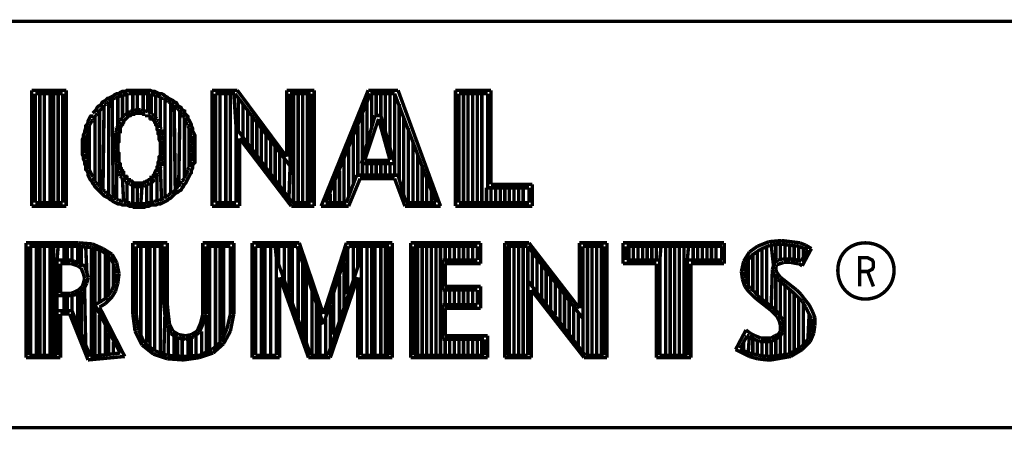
# Model space of a CAD drawing. Extents: x -11 to 11, y -8.5 to 8.5.
# Tile 7 of 10: x 6.589 to 8.018, y -6.133 to -5.538. Entities that reach past the tile are written whole.
import ezdxf

# ---------------------------------------------------------------- set-up
doc = ezdxf.new("R2010")
doc.units = 0
doc.header["$MEASUREMENT"] = 0
doc.layers.add('LAYER_1', color=7, linetype='Continuous')

msp = doc.modelspace()

# ---------------------------------------------------------------- linework, layer by layer
at = {"layer": 'LAYER_1', "const_width": 0.005}
for points in [[(2.6, -5.54083), (10.5, -5.54083)], [(10.5033, -5.54083), (5.37333, -5.54083)], [(5.375, -5.54083), (10.5, -5.54083)], [(6.60666, -5.64084), (6.65666, -5.64084)], [(6.60666, -5.80917), (6.60666, -5.64084)], [(6.61167, -5.64583), (6.65167, -5.64583)], [(6.61167, -5.80417), (6.61167, -5.64583)], [(6.61833, -5.80417), (6.61833, -5.64583)], [(6.625, -5.80417), (6.625, -5.64583)], [(6.63333, -5.80417), (6.63333, -5.64583)], [(6.63833, -5.80417), (6.63833, -5.64583)], [(6.64499, -5.80417), (6.64499, -5.64583)], [(6.65167, -5.64583), (6.65167, -5.80417)], [(6.65666, -5.64084), (6.65666, -5.80917)], [(6.695, -5.67416), (6.69667, -5.67251), (6.69832, -5.67084), (6.69999, -5.66917), (6.70166, -5.66583), (6.70333, -5.66416), (6.70667, -5.6625), (6.70833, -5.65916), (6.71, -5.6575), (6.71332, -5.65584), (6.71666, -5.6525), (6.71833, -5.6525), (6.72167, -5.65083), (6.72499, -5.64916), (6.72666, -5.6475), (6.72999, -5.64583), (6.73333, -5.64583), (6.735, -5.64417), (6.73834, -5.6425), (6.74333, -5.6425), (6.745, -5.64084), (6.74833, -5.64084), (6.75167, -5.64084), (6.75499, -5.64084), (6.75833, -5.64084), (6.76167, -5.64084), (6.765, -5.64084), (6.76832, -5.64084), (6.77166, -5.64084), (6.775, -5.64084), (6.77833, -5.64084), (6.78166, -5.6425), (6.78499, -5.6425), (6.78833, -5.64417), (6.79167, -5.64583), (6.795, -5.64583), (6.79833, -5.6475), (6.79999, -5.64916), (6.80333, -5.65083), (6.805, -5.6525), (6.80832, -5.65417), (6.81166, -5.65584), (6.81333, -5.6575), (6.81666, -5.65916), (6.81833, -5.6625), (6.82, -5.66416), (6.82332, -5.66583), (6.82499, -5.66917), (6.82833, -5.67084), (6.82833, -5.67416), (6.83, -5.67583), (6.83333, -5.67917), (6.83333, -5.6825), (6.835, -5.68417), (6.83667, -5.68749), (6.83832, -5.69083), (6.83832, -5.6925), (6.83999, -5.69584), (6.83999, -5.70083), (6.84166, -5.70249), (6.84333, -5.70583), (6.84333, -5.71084), (6.84333, -5.7125), (6.84333, -5.7175), (6.84333, -5.72083), (6.84333, -5.72417), (6.84333, -5.72749), (6.84333, -5.73083), (6.84333, -5.73416), (6.84333, -5.7375), (6.84333, -5.74084), (6.84333, -5.74583), (6.84166, -5.7475), (6.83999, -5.75083), (6.83999, -5.75417), (6.83832, -5.75749), (6.83832, -5.76083), (6.83667, -5.7625), (6.835, -5.76584), (6.83333, -5.76916), (6.83167, -5.7725), (6.83, -5.77583), (6.82833, -5.7775), (6.82666, -5.78084), (6.82499, -5.7825), (6.82332, -5.78583), (6.82, -5.7875), (6.81833, -5.78916), (6.815, -5.79083), (6.81333, -5.7925), (6.80999, -5.79584), (6.80832, -5.79751), (6.805, -5.79916), (6.80333, -5.80083), (6.79999, -5.8025), (6.79666, -5.80417), (6.79334, -5.80583), (6.79, -5.80583), (6.78666, -5.8075), (6.78332, -5.8075), (6.78, -5.8075), (6.77667, -5.80917), (6.77333, -5.80917), (6.76999, -5.81083), (6.76666, -5.81083), (6.76333, -5.81083), (6.76, -5.81083), (6.75499, -5.81083), (6.75334, -5.80917), (6.74833, -5.80917), (6.745, -5.8075), (6.74166, -5.8075), (6.73834, -5.8075), (6.735, -5.80583), (6.73166, -5.80583), (6.72833, -5.80417), (6.72499, -5.8025), (6.72333, -5.80083), (6.72, -5.79916), (6.71833, -5.79751), (6.71499, -5.79584), (6.71167, -5.79417), (6.71, -5.7925), (6.70833, -5.79083), (6.705, -5.7875), (6.70333, -5.78583), (6.69999, -5.7825), (6.69832, -5.78084), (6.69667, -5.7775), (6.695, -5.77583), (6.69333, -5.7725), (6.69166, -5.77083), (6.69, -5.7675), (6.68833, -5.76417), (6.68833, -5.76083), (6.68666, -5.75749), (6.68499, -5.75584), (6.68499, -5.75083), (6.68332, -5.7475), (6.68332, -5.74416), (6.68167, -5.74084), (6.68167, -5.7375), (6.68, -5.73416), (6.68, -5.73083), (6.68, -5.72749), (6.68, -5.7225), (6.68, -5.72083), (6.68, -5.71583), (6.68, -5.7125), (6.68167, -5.70917), (6.68167, -5.70583), (6.68332, -5.70249), (6.68332, -5.70083), (6.68499, -5.69584), (6.68499, -5.6925), (6.68666, -5.69083), (6.68833, -5.68749), (6.68833, -5.68584), (6.69, -5.6825), (6.69166, -5.67917), (6.69333, -5.6775), (6.69333, -5.67583)], [(6.735, -5.64916), (6.73834, -5.6475)], [(6.73834, -5.68083), (6.73834, -5.6475)], [(6.73834, -5.6475), (6.73999, -5.6475)], [(6.73999, -5.6475), (6.74333, -5.6475)], [(6.74333, -5.6475), (6.74666, -5.64583)], [(6.745, -5.67416), (6.745, -5.64583)], [(6.74666, -5.64583), (6.75, -5.64583), (6.75334, -5.64583)], [(6.75334, -5.64583), (6.75499, -5.64583)], [(6.75334, -5.67084), (6.75334, -5.64583)], [(6.75499, -5.64583), (6.75833, -5.64583)], [(6.75833, -5.64583), (6.76167, -5.64583)], [(6.76, -5.66917), (6.76, -5.64583)], [(6.76167, -5.64583), (6.765, -5.64583)], [(6.765, -5.64583), (6.76832, -5.64583)], [(6.76832, -5.64583), (6.77166, -5.64583)], [(6.76832, -5.67084), (6.76832, -5.64583)], [(6.77166, -5.64583), (6.775, -5.64583)], [(6.775, -5.64583), (6.77833, -5.64583)], [(6.775, -5.67251), (6.775, -5.64583)], [(6.77833, -5.64583), (6.78, -5.6475)], [(6.78, -5.6475), (6.78332, -5.6475)], [(6.78, -5.67583), (6.78, -5.6475)], [(6.78332, -5.6475), (6.78666, -5.6475)], [(6.78666, -5.6475), (6.79, -5.64916)], [(6.78666, -5.68083), (6.78666, -5.6475)], [(6.86833, -5.64084), (6.905, -5.64084)], [(6.86833, -5.80917), (6.86833, -5.64084)], [(6.87333, -5.64583), (6.90167, -5.64583)], [(6.87333, -5.80417), (6.87333, -5.64583)], [(6.87999, -5.80417), (6.87999, -5.64583)], [(6.88833, -5.80417), (6.88833, -5.64583)], [(6.89499, -5.80417), (6.89499, -5.64583)], [(6.9, -5.64583), (6.90333, -5.69584)], [(6.90167, -5.64583), (6.98166, -5.75083)], [(6.905, -5.64084), (6.97666, -5.7375)], [(6.97666, -5.64084), (7.01666, -5.64084)], [(6.97666, -5.7375), (6.97666, -5.64084)], [(6.98166, -5.64583), (7.01167, -5.64583)], [(6.98166, -5.75083), (6.98166, -5.64583)], [(6.98667, -5.80583), (6.98667, -5.64583)], [(6.99333, -5.80417), (6.99333, -5.64583)], [(7, -5.80417), (7, -5.64583)], [(7.00666, -5.80417), (7.00666, -5.64583)], [(7.01167, -5.64583), (7.01167, -5.80417)], [(7.01666, -5.64084), (7.01666, -5.80917)], [(7.02667, -5.80917), (7.095, -5.64084)], [(7.03332, -5.80417), (7.09833, -5.64583)], [(7.095, -5.64084), (7.13833, -5.64084)], [(7.09833, -5.64583), (7.13333, -5.64583)], [(7.09999, -5.6975), (7.09999, -5.64583)], [(7.10666, -5.6775), (7.10666, -5.64583)], [(7.11334, -5.6775), (7.11334, -5.64583)], [(7.12, -5.70083), (7.12, -5.64583)], [(7.12667, -5.72584), (7.12667, -5.64583)], [(7.13333, -5.64583), (7.19333, -5.80417)], [(7.13333, -5.76417), (7.13333, -5.64583)], [(7.13833, -5.64084), (7.19999, -5.80917)], [(7.27333, -5.64084), (7.22167, -5.64084)], [(7.22167, -5.64084), (7.22167, -5.80917)], [(7.26832, -5.64583), (7.22666, -5.64583)], [(7.22666, -5.64583), (7.22666, -5.80417)], [(7.23333, -5.80417), (7.23333, -5.64583)], [(7.23999, -5.80417), (7.23999, -5.64583)], [(7.24666, -5.80417), (7.24666, -5.64583)], [(7.25334, -5.80417), (7.25334, -5.64583)], [(7.26, -5.80417), (7.26, -5.64583)], [(7.26832, -5.7825), (7.26832, -5.64583)], [(7.27333, -5.7775), (7.27333, -5.64084)], [(6.71167, -5.6625), (6.71499, -5.66083)], [(6.71499, -5.66083), (6.71666, -5.65916)], [(6.71666, -5.65916), (6.71833, -5.6575)], [(6.71833, -5.6575), (6.72167, -5.65584)], [(6.71833, -5.7925), (6.71833, -5.6575)], [(6.72167, -5.65584), (6.72333, -5.65417)], [(6.72333, -5.65417), (6.72666, -5.6525)], [(6.72499, -5.79751), (6.72333, -5.65417)], [(6.72666, -5.6525), (6.72833, -5.6525)], [(6.72833, -5.6525), (6.73166, -5.65083)], [(6.73166, -5.65083), (6.735, -5.64916)], [(6.73166, -5.6925), (6.73166, -5.65083)], [(6.79, -5.64916), (6.79334, -5.65083)], [(6.79334, -5.65083), (6.795, -5.6525)], [(6.79334, -5.69417), (6.79334, -5.65083)], [(6.795, -5.6525), (6.79833, -5.6525)], [(6.79833, -5.6525), (6.79999, -5.65417)], [(6.79999, -5.65417), (6.80333, -5.65584)], [(6.79999, -5.79584), (6.79999, -5.65417)], [(6.80333, -5.65584), (6.805, -5.6575)], [(6.805, -5.6575), (6.80832, -5.65916)], [(6.80832, -5.65916), (6.80999, -5.66083)], [(6.80832, -5.79083), (6.80832, -5.65916)], [(6.80999, -5.66083), (6.81333, -5.6625)], [(6.90666, -5.70083), (6.90666, -5.65083)], [(6.91333, -5.71084), (6.91333, -5.66083)], [(7.09333, -5.71916), (7.09333, -5.65916)], [(7.14, -5.77083), (7.14, -5.66083)], [(6.69999, -5.6775), (6.70166, -5.67416)], [(6.70166, -5.67416), (6.70333, -5.67251)], [(6.70333, -5.67251), (6.705, -5.67084)], [(6.705, -5.67084), (6.70833, -5.6675)], [(6.705, -5.78084), (6.705, -5.67084)], [(6.70833, -5.6675), (6.71, -5.66583)], [(6.71, -5.78583), (6.71167, -5.6625)], [(6.71, -5.66583), (6.71167, -5.6625)], [(6.77333, -5.67583), (6.77333, -5.6775), (6.775, -5.6775), (6.77667, -5.6775), (6.77833, -5.67917), (6.77833, -5.68083), (6.78, -5.68083), (6.78, -5.6825), (6.78166, -5.6825), (6.78332, -5.6825), (6.78332, -5.68417), (6.78499, -5.68584), (6.78499, -5.68749), (6.78666, -5.68916), (6.78666, -5.69083), (6.78833, -5.6925), (6.78833, -5.69584), (6.78833, -5.6975), (6.79, -5.69917), (6.79, -5.70083), (6.79, -5.70249), (6.79, -5.70416), (6.79167, -5.70583), (6.79167, -5.7075), (6.79167, -5.71084), (6.79167, -5.7125), (6.79334, -5.71583), (6.79334, -5.7175), (6.79334, -5.71916), (6.79334, -5.72083), (6.79334, -5.72417), (6.79334, -5.72584), (6.79334, -5.72749), (6.79334, -5.73083), (6.79334, -5.7325), (6.79334, -5.73583), (6.79167, -5.7375), (6.79167, -5.73917), (6.79167, -5.74084), (6.79167, -5.74249), (6.79, -5.74583), (6.79, -5.7475), (6.79, -5.75083), (6.78833, -5.7525), (6.78833, -5.75417), (6.78833, -5.75584), (6.78833, -5.75749), (6.78666, -5.75749), (6.78499, -5.76083), (6.78499, -5.7625), (6.78332, -5.76417), (6.78332, -5.76584), (6.78166, -5.7675), (6.78, -5.7675), (6.78, -5.76916), (6.77833, -5.77083), (6.77667, -5.77083), (6.775, -5.7725), (6.77333, -5.7725), (6.77166, -5.77416), (6.76999, -5.77416), (6.76832, -5.77583), (6.76666, -5.77583), (6.765, -5.77583), (6.76333, -5.77583), (6.76, -5.77583), (6.75833, -5.77583), (6.75666, -5.77583), (6.75499, -5.77583), (6.75334, -5.77416), (6.75167, -5.7725), (6.75, -5.7725), (6.74833, -5.7725), (6.74833, -5.77083), (6.74666, -5.77083), (6.745, -5.76916), (6.745, -5.7675), (6.74333, -5.7675), (6.74333, -5.76584), (6.74166, -5.76584), (6.73999, -5.76417), (6.73999, -5.7625), (6.73999, -5.76083), (6.73834, -5.76083), (6.73834, -5.75749), (6.73667, -5.75584), (6.73667, -5.75417), (6.735, -5.7525), (6.735, -5.75083), (6.735, -5.74917), (6.735, -5.7475), (6.73333, -5.74583), (6.73333, -5.74249), (6.73333, -5.74084), (6.73333, -5.73917), (6.73333, -5.7375), (6.73333, -5.73583), (6.73333, -5.7325), (6.73166, -5.73083), (6.73166, -5.72749), (6.73166, -5.72584), (6.73166, -5.72417), (6.73166, -5.72083), (6.73166, -5.71916), (6.73166, -5.7175), (6.73333, -5.71583), (6.73333, -5.7125), (6.73333, -5.71084), (6.73333, -5.70917), (6.73333, -5.7075), (6.73333, -5.70583), (6.73333, -5.70249), (6.73333, -5.70083), (6.735, -5.70083), (6.735, -5.6975), (6.735, -5.69584), (6.73667, -5.6925), (6.73834, -5.69083), (6.73834, -5.68916), (6.73999, -5.68749), (6.73999, -5.68584), (6.74166, -5.68417), (6.74333, -5.6825), (6.745, -5.68083), (6.74666, -5.67917), (6.74833, -5.6775), (6.75, -5.6775), (6.75167, -5.67583), (6.75334, -5.67583), (6.75499, -5.67583), (6.75666, -5.67416), (6.75833, -5.67416), (6.76, -5.67416), (6.76333, -5.67416), (6.765, -5.67416), (6.76666, -5.67416), (6.76832, -5.67583), (6.76999, -5.67583), (6.77166, -5.67583)], [(6.74166, -5.6775), (6.74333, -5.67583)], [(6.74333, -5.67583), (6.745, -5.67416)], [(6.745, -5.67416), (6.74666, -5.67251)], [(6.74666, -5.67251), (6.74833, -5.67251)], [(6.74833, -5.67251), (6.75, -5.67251)], [(6.75, -5.67084), (6.75334, -5.67084)], [(6.75, -5.67251), (6.75, -5.67084)], [(6.75334, -5.67084), (6.75499, -5.67084)], [(6.75499, -5.67084), (6.75833, -5.66917)], [(6.75833, -5.66917), (6.76, -5.66917)], [(6.76, -5.66917), (6.76333, -5.66917)], [(6.76333, -5.66917), (6.765, -5.66917)], [(6.765, -5.66917), (6.76832, -5.67084)], [(6.76832, -5.67084), (6.76999, -5.67084)], [(6.76999, -5.67084), (6.77333, -5.67084)], [(6.77333, -5.67084), (6.775, -5.67251)], [(6.775, -5.67251), (6.77667, -5.67251)], [(6.77667, -5.67251), (6.77833, -5.67251)], [(6.77833, -5.67251), (6.78, -5.67416)], [(6.78, -5.67416), (6.78, -5.67583)], [(6.78, -5.67583), (6.78166, -5.67583)], [(6.78166, -5.67583), (6.78332, -5.6775)], [(6.81333, -5.6625), (6.815, -5.66583)], [(6.815, -5.78583), (6.81333, -5.6625)], [(6.815, -5.66583), (6.81833, -5.6675)], [(6.81833, -5.6675), (6.82, -5.66917)], [(6.82, -5.66917), (6.82167, -5.67251)], [(6.82, -5.77917), (6.82167, -5.67251)], [(6.82167, -5.67251), (6.82332, -5.67416)], [(6.82332, -5.67416), (6.82499, -5.67583)], [(6.82499, -5.67583), (6.82666, -5.67917)], [(6.92, -5.7175), (6.92, -5.66917)], [(7.08667, -5.76417), (7.08667, -5.67583)], [(6.69, -5.6925), (6.69166, -5.68916)], [(6.69166, -5.68916), (6.69333, -5.68749)], [(6.69333, -5.68749), (6.695, -5.68417)], [(6.695, -5.6825), (6.69832, -5.67917)], [(6.695, -5.68417), (6.695, -5.6825)], [(6.69832, -5.67917), (6.69999, -5.6775)], [(6.69832, -5.77083), (6.69832, -5.67917)], [(6.73333, -5.68749), (6.735, -5.68584)], [(6.73333, -5.69083), (6.73333, -5.68749)], [(6.735, -5.68417), (6.73667, -5.6825)], [(6.735, -5.68584), (6.735, -5.68417)], [(6.73667, -5.6825), (6.73834, -5.68083)], [(6.73834, -5.68083), (6.73999, -5.6775)], [(6.73999, -5.6775), (6.74166, -5.6775)], [(6.78332, -5.6775), (6.78499, -5.6775)], [(6.78499, -5.6775), (6.78499, -5.67917)], [(6.78499, -5.67917), (6.78666, -5.68083)], [(6.78666, -5.68083), (6.78833, -5.6825)], [(6.78833, -5.6825), (6.78833, -5.68417)], [(6.78833, -5.68417), (6.79, -5.68584)], [(6.79, -5.68584), (6.79, -5.68749)], [(6.79, -5.68749), (6.79167, -5.68916)], [(6.79167, -5.68916), (6.79167, -5.69083)], [(6.82666, -5.67917), (6.82833, -5.68083)], [(6.82833, -5.68083), (6.83, -5.68417)], [(6.82833, -5.76916), (6.82833, -5.68083)], [(6.83, -5.68417), (6.83, -5.68749)], [(6.83, -5.68749), (6.83333, -5.68916)], [(6.83333, -5.68916), (6.83333, -5.6925)], [(6.92666, -5.72749), (6.92666, -5.6775)], [(6.93332, -5.73583), (6.93332, -5.68749)], [(7.085, -5.7475), (7.10499, -5.6775)], [(7.08999, -5.74249), (7.11, -5.6825)], [(7.10499, -5.6775), (7.11334, -5.6775)], [(7.11, -5.6825), (7.12667, -5.74249)], [(7.11334, -5.6775), (7.13333, -5.7475)], [(7.14666, -5.79083), (7.14666, -5.67917)], [(6.68666, -5.7075), (6.68833, -5.70416)], [(6.68833, -5.6975), (6.69, -5.69584)], [(6.68833, -5.70083), (6.68833, -5.6975)], [(6.68833, -5.70416), (6.68833, -5.70083)], [(6.69, -5.75584), (6.69, -5.6925)], [(6.69, -5.69584), (6.69, -5.6925)], [(6.72833, -5.70249), (6.72999, -5.70083)], [(6.72833, -5.70416), (6.72833, -5.70249)], [(6.72833, -5.70583), (6.72833, -5.70416)], [(6.72999, -5.69584), (6.73166, -5.6925)], [(6.72999, -5.6975), (6.72999, -5.69584)], [(6.72999, -5.69917), (6.72999, -5.6975)], [(6.72999, -5.70083), (6.72999, -5.69917)], [(6.73166, -5.6925), (6.73333, -5.69083)], [(6.79167, -5.69083), (6.79334, -5.6925)], [(6.79334, -5.6925), (6.79334, -5.69417)], [(6.79334, -5.69417), (6.79334, -5.69584)], [(6.79334, -5.69584), (6.795, -5.6975)], [(6.795, -5.6975), (6.795, -5.69917)], [(6.795, -5.69917), (6.795, -5.70083)], [(6.795, -5.70083), (6.795, -5.70249)], [(6.795, -5.70249), (6.795, -5.70583)], [(6.83333, -5.6925), (6.835, -5.69584)], [(6.835, -5.69584), (6.835, -5.6975)], [(6.835, -5.7525), (6.835, -5.69584)], [(6.835, -5.6975), (6.83667, -5.70083)], [(6.83667, -5.70083), (6.83667, -5.70416)], [(6.83667, -5.70416), (6.83832, -5.7075)], [(6.985, -5.80417), (6.90333, -5.69584)], [(6.90333, -5.69584), (6.90333, -5.80417)], [(6.94, -5.74416), (6.94, -5.69584)], [(6.94667, -5.7525), (6.94667, -5.70416)], [(7.08, -5.76417), (7.08, -5.6925)], [(7.15333, -5.80417), (7.15333, -5.69584)], [(6.68499, -5.71084), (6.68666, -5.7075)], [(6.68499, -5.7125), (6.68499, -5.71084)], [(6.68499, -5.7175), (6.68499, -5.7125)], [(6.68499, -5.72083), (6.68499, -5.7175)], [(6.72833, -5.7075), (6.72833, -5.70583)], [(6.72833, -5.71084), (6.72833, -5.7075)], [(6.72833, -5.7125), (6.72833, -5.71084)], [(6.72833, -5.71583), (6.72833, -5.7125)], [(6.72833, -5.7175), (6.72833, -5.71583)], [(6.72833, -5.71916), (6.72833, -5.7175)], [(6.795, -5.70583), (6.79666, -5.7075)], [(6.79666, -5.7075), (6.79666, -5.71084)], [(6.79666, -5.71084), (6.79666, -5.7125)], [(6.79666, -5.7125), (6.79666, -5.71417)], [(6.79666, -5.71417), (6.79833, -5.7175)], [(6.79833, -5.7175), (6.79833, -5.71916)], [(6.83832, -5.7075), (6.83832, -5.71084)], [(6.83832, -5.71084), (6.83832, -5.71417)], [(6.83832, -5.71417), (6.83832, -5.7175)], [(6.83832, -5.7175), (6.83999, -5.72083)], [(6.98333, -5.80917), (6.90832, -5.71084)], [(6.90832, -5.71084), (6.90832, -5.80917)], [(6.95333, -5.7625), (6.95333, -5.7125)], [(7.07332, -5.77917), (7.07332, -5.7075)], [(7.15999, -5.80417), (7.15999, -5.71417)], [(6.68499, -5.7225), (6.68499, -5.72083)], [(6.68499, -5.72749), (6.68499, -5.7225)], [(6.68499, -5.73083), (6.68499, -5.72749)], [(6.68499, -5.7325), (6.68499, -5.73083)], [(6.68666, -5.7375), (6.68499, -5.7325)], [(6.72666, -5.72083), (6.72833, -5.71916)], [(6.72666, -5.72417), (6.72666, -5.72083)], [(6.72666, -5.72584), (6.72666, -5.72417)], [(6.72833, -5.72749), (6.72666, -5.72584)], [(6.72833, -5.73083), (6.72833, -5.72749)], [(6.72833, -5.7325), (6.72833, -5.73083)], [(6.72833, -5.73583), (6.72833, -5.7325)], [(6.79833, -5.7325), (6.79666, -5.73583)], [(6.79833, -5.71916), (6.79833, -5.72083)], [(6.79833, -5.72083), (6.79833, -5.72417)], [(6.79833, -5.72417), (6.79833, -5.72584)], [(6.79833, -5.72584), (6.79833, -5.72749)], [(6.79833, -5.72749), (6.79833, -5.73083)], [(6.79833, -5.73083), (6.79833, -5.7325)], [(6.83999, -5.72749), (6.83832, -5.73083)], [(6.83832, -5.73083), (6.83832, -5.73416)], [(6.83999, -5.72083), (6.83999, -5.72417)], [(6.83999, -5.72417), (6.83999, -5.72749)], [(6.96, -5.77083), (6.96, -5.7225)], [(6.96666, -5.77917), (6.96666, -5.73083)], [(7.06666, -5.79584), (7.06666, -5.72417)], [(7.16667, -5.80417), (7.16667, -5.7325)], [(6.68666, -5.74084), (6.68666, -5.7375)], [(6.68833, -5.74416), (6.68666, -5.74084)], [(6.68833, -5.7475), (6.68833, -5.74416)], [(6.68833, -5.75083), (6.68833, -5.7475)], [(6.72833, -5.7375), (6.72833, -5.73583)], [(6.72833, -5.74084), (6.72833, -5.7375)], [(6.72833, -5.74249), (6.72833, -5.74084)], [(6.72833, -5.74416), (6.72833, -5.74249)], [(6.72833, -5.74583), (6.72833, -5.74416)], [(6.72999, -5.7475), (6.72833, -5.74583)], [(6.72999, -5.75083), (6.72999, -5.7475)], [(6.79666, -5.74249), (6.795, -5.74416)], [(6.795, -5.74416), (6.795, -5.74583)], [(6.795, -5.74583), (6.795, -5.7475)], [(6.795, -5.7475), (6.795, -5.75083)], [(6.79666, -5.73583), (6.79666, -5.7375)], [(6.79666, -5.7375), (6.79666, -5.73917)], [(6.79666, -5.73917), (6.79666, -5.74249)], [(6.83667, -5.7475), (6.835, -5.75083)], [(6.83832, -5.74416), (6.83667, -5.7475)], [(6.83832, -5.73416), (6.83832, -5.7375)], [(6.83832, -5.7375), (6.83832, -5.74084)], [(6.83832, -5.74084), (6.83832, -5.74416)], [(6.97333, -5.7875), (6.97333, -5.73917)], [(7.05999, -5.80417), (7.05999, -5.74084)], [(7.13333, -5.7475), (7.085, -5.7475)], [(7.12667, -5.74249), (7.08999, -5.74249)], [(7.09333, -5.76417), (7.09333, -5.7475)], [(7.09999, -5.76417), (7.09999, -5.7475)], [(7.10666, -5.76417), (7.10666, -5.7475)], [(7.11334, -5.76417), (7.11334, -5.7475)], [(7.12, -5.76417), (7.12, -5.7475)], [(7.12667, -5.76417), (7.12667, -5.7475)], [(6.69, -5.7525), (6.68833, -5.75083)], [(6.69, -5.75584), (6.69, -5.7525)], [(6.69166, -5.75916), (6.69, -5.75584)], [(6.69333, -5.7625), (6.69166, -5.75916)], [(6.72999, -5.7525), (6.72999, -5.75083)], [(6.72999, -5.75417), (6.72999, -5.7525)], [(6.72999, -5.79916), (6.72999, -5.7525)], [(6.73166, -5.75584), (6.72999, -5.75417)], [(6.73333, -5.75749), (6.73166, -5.75584)], [(6.73333, -5.75916), (6.73333, -5.75749)], [(6.73333, -5.76083), (6.73333, -5.75916)], [(6.735, -5.7625), (6.73333, -5.76083)], [(6.79167, -5.75749), (6.79, -5.76083)], [(6.79, -5.76083), (6.79, -5.7625)], [(6.79334, -5.75749), (6.79167, -5.75749)], [(6.795, -5.75083), (6.79334, -5.7525)], [(6.795, -5.79916), (6.79334, -5.7525)], [(6.79334, -5.7525), (6.79334, -5.75584)], [(6.79334, -5.75584), (6.79334, -5.75749)], [(6.83167, -5.76083), (6.83, -5.76417)], [(6.83333, -5.75749), (6.83167, -5.76083)], [(6.835, -5.7525), (6.83333, -5.75584)], [(6.83333, -5.75584), (6.83333, -5.75749)], [(6.835, -5.75083), (6.835, -5.7525)], [(6.97999, -5.79751), (6.98166, -5.75083)], [(7.05333, -5.80417), (7.05333, -5.75749)], [(7.17333, -5.80417), (7.17333, -5.74917)], [(6.695, -5.76584), (6.69333, -5.7625)], [(6.695, -5.7675), (6.695, -5.76584)], [(6.69832, -5.77083), (6.695, -5.7675)], [(6.69832, -5.7725), (6.69832, -5.77083)], [(6.69999, -5.77583), (6.69832, -5.7725)], [(6.70333, -5.7775), (6.69999, -5.77583)], [(6.735, -5.76417), (6.735, -5.7625)], [(6.735, -5.76584), (6.735, -5.76417)], [(6.73667, -5.7675), (6.735, -5.76584)], [(6.73834, -5.7675), (6.73667, -5.7675)], [(6.73834, -5.76916), (6.73834, -5.7675)], [(6.73999, -5.77083), (6.73834, -5.76916)], [(6.73999, -5.8025), (6.73834, -5.76916)], [(6.74166, -5.7725), (6.73999, -5.77083)], [(6.74333, -5.7725), (6.74166, -5.7725)], [(6.74333, -5.77416), (6.74333, -5.7725)], [(6.745, -5.77583), (6.74333, -5.77416)], [(6.74666, -5.77583), (6.745, -5.77583)], [(6.745, -5.80417), (6.745, -5.77583)], [(6.74833, -5.7775), (6.74666, -5.77583)], [(6.77833, -5.77583), (6.775, -5.7775)], [(6.78, -5.77583), (6.77833, -5.77583)], [(6.78166, -5.77416), (6.78, -5.77583)], [(6.78, -5.80417), (6.78, -5.77583)], [(6.78332, -5.7725), (6.78166, -5.77416)], [(6.78499, -5.77083), (6.78332, -5.7725)], [(6.78666, -5.7675), (6.78499, -5.76916)], [(6.78499, -5.76916), (6.78499, -5.77083)], [(6.78833, -5.76584), (6.78666, -5.7675)], [(6.79, -5.7625), (6.78833, -5.76584)], [(6.78833, -5.80083), (6.78833, -5.76584)], [(6.82499, -5.77416), (6.82332, -5.7775)], [(6.82833, -5.76916), (6.82499, -5.7725)], [(6.82499, -5.7725), (6.82499, -5.77416)], [(6.83, -5.76417), (6.82833, -5.7675)], [(6.82833, -5.7675), (6.82833, -5.76916)], [(7.04666, -5.80417), (7.04666, -5.7725)], [(7.07833, -5.76417), (7.06333, -5.80417)], [(7.08333, -5.76916), (7.06666, -5.80917)], [(7.13833, -5.76417), (7.07833, -5.76417)], [(7.13333, -5.76916), (7.08333, -5.76916)], [(7.14833, -5.80917), (7.13333, -5.76916)], [(7.15, -5.80417), (7.13833, -5.76417)], [(7.18, -5.80417), (7.18, -5.7675)], [(6.705, -5.78084), (6.70333, -5.7775)], [(6.70667, -5.7825), (6.705, -5.78084)], [(6.70833, -5.78416), (6.70667, -5.7825)], [(6.71, -5.78583), (6.70833, -5.78416)], [(6.71332, -5.7875), (6.71, -5.78583)], [(6.71499, -5.79083), (6.71332, -5.7875)], [(6.75, -5.7775), (6.74833, -5.7775)], [(6.75334, -5.77917), (6.75, -5.7775)], [(6.75499, -5.78084), (6.75334, -5.77917)], [(6.75334, -5.80583), (6.75334, -5.77917)], [(6.75833, -5.78084), (6.75499, -5.78084)], [(6.76, -5.78084), (6.75833, -5.78084)], [(6.76333, -5.78084), (6.76, -5.78084)], [(6.76, -5.80583), (6.76, -5.78084)], [(6.765, -5.78084), (6.76333, -5.78084)], [(6.76666, -5.78084), (6.765, -5.78084)], [(6.765, -5.80583), (6.76666, -5.78084)], [(6.76832, -5.78084), (6.76666, -5.78084)], [(6.76999, -5.77917), (6.76832, -5.78084)], [(6.77166, -5.77917), (6.76999, -5.77917)], [(6.77333, -5.7775), (6.77166, -5.77917)], [(6.77333, -5.80583), (6.77333, -5.7775)], [(6.775, -5.7775), (6.77333, -5.7775)], [(6.81333, -5.7875), (6.80999, -5.79083)], [(6.815, -5.78583), (6.81333, -5.7875)], [(6.81666, -5.78416), (6.815, -5.78583)], [(6.81833, -5.78084), (6.81666, -5.78416)], [(6.82, -5.77917), (6.81833, -5.78084)], [(6.82332, -5.7775), (6.82, -5.77917)], [(7.18666, -5.80417), (7.18666, -5.78416)], [(7.26666, -5.80417), (7.26666, -5.7825)], [(7.32833, -5.7825), (7.26832, -5.7825)], [(7.33333, -5.7775), (7.27333, -5.7775)], [(7.27333, -5.80417), (7.27333, -5.7825)], [(7.28, -5.80417), (7.28, -5.7825)], [(7.28666, -5.80417), (7.28666, -5.7825)], [(7.29334, -5.80417), (7.29334, -5.7825)], [(7.29999, -5.80417), (7.29999, -5.7825)], [(7.30667, -5.80417), (7.30667, -5.7825)], [(7.31333, -5.80417), (7.31333, -5.7825)], [(7.32, -5.80417), (7.32, -5.7825)], [(7.32833, -5.80417), (7.32833, -5.7825)], [(7.33333, -5.80917), (7.33333, -5.7775)], [(6.65167, -5.80417), (6.61167, -5.80417)], [(6.71833, -5.7925), (6.71499, -5.79083)], [(6.72, -5.79417), (6.71833, -5.7925)], [(6.72333, -5.79584), (6.72, -5.79417)], [(6.72499, -5.79751), (6.72333, -5.79584)], [(6.72833, -5.79751), (6.72499, -5.79751)], [(6.72999, -5.79916), (6.72833, -5.79751)], [(6.73333, -5.80083), (6.72999, -5.79916)], [(6.73667, -5.80083), (6.73333, -5.80083)], [(6.73999, -5.8025), (6.73667, -5.80083)], [(6.74333, -5.8025), (6.73999, -5.8025)], [(6.745, -5.80417), (6.74333, -5.8025)], [(6.75, -5.80417), (6.745, -5.80417)], [(6.75334, -5.80583), (6.75, -5.80417)], [(6.775, -5.80417), (6.77333, -5.80583)], [(6.78, -5.80417), (6.775, -5.80417)], [(6.78332, -5.8025), (6.78, -5.80417)], [(6.78499, -5.8025), (6.78332, -5.8025)], [(6.78833, -5.80083), (6.78499, -5.8025)], [(6.79167, -5.80083), (6.78833, -5.80083)], [(6.795, -5.79916), (6.79167, -5.80083)], [(6.79833, -5.79751), (6.795, -5.79916)], [(6.79999, -5.79584), (6.79833, -5.79751)], [(6.80333, -5.79584), (6.79999, -5.79584)], [(6.805, -5.7925), (6.80333, -5.79584)], [(6.80832, -5.79083), (6.805, -5.7925)], [(6.80999, -5.79083), (6.80832, -5.79083)], [(6.90333, -5.80417), (6.87333, -5.80417)], [(7.01167, -5.80417), (6.985, -5.80417)], [(7.06333, -5.80417), (7.03332, -5.80417)], [(7.04, -5.80417), (7.04, -5.79083)], [(7.19333, -5.80417), (7.15, -5.80417)], [(7.22666, -5.80417), (7.32833, -5.80417)], [(6.65666, -5.80917), (6.60666, -5.80917)], [(6.75666, -5.80583), (6.75334, -5.80583)], [(6.76, -5.80583), (6.75666, -5.80583)], [(6.76333, -5.80583), (6.76, -5.80583)], [(6.76666, -5.80583), (6.76333, -5.80583)], [(6.76999, -5.80583), (6.76666, -5.80583)], [(6.77333, -5.80583), (6.76999, -5.80583)], [(6.90832, -5.80917), (6.86833, -5.80917)], [(7.01666, -5.80917), (6.98333, -5.80917)], [(7.06666, -5.80917), (7.02667, -5.80917)], [(7.19999, -5.80917), (7.14833, -5.80917)], [(7.22167, -5.80917), (7.33333, -5.80917)], [(7.65999, -5.86749), (7.67666, -5.86083)], [(7.67666, -5.86083), (7.695, -5.85916)], [(7.695, -5.85916), (7.70833, -5.86083)], [(7.70833, -5.86083), (7.72167, -5.8625)], [(6.59833, -5.8625), (6.67499, -5.8625)], [(6.59833, -6.02917), (6.59833, -5.8625)], [(6.60333, -5.86749), (6.67333, -5.86749)], [(6.60333, -6.02583), (6.60333, -5.86749)], [(6.60499, -6.02583), (6.60499, -5.86749)], [(6.61334, -6.02583), (6.61334, -5.86749)], [(6.61833, -6.02583), (6.61833, -5.86749)], [(6.625, -6.02583), (6.625, -5.86749)], [(6.63333, -6.02583), (6.63333, -5.86749)], [(6.63833, -6.02583), (6.63833, -5.86749)], [(6.64332, -5.8875), (6.64499, -5.86749)], [(6.65333, -5.8875), (6.65333, -5.86749)], [(6.65832, -5.8875), (6.65832, -5.86749)], [(6.665, -5.88917), (6.665, -5.86749)], [(6.67333, -5.86749), (6.69333, -5.86916)], [(6.67333, -5.89084), (6.67333, -5.86749)], [(6.67499, -5.8625), (6.695, -5.86417)], [(6.67833, -5.89416), (6.67833, -5.86749)], [(6.68666, -5.90584), (6.68499, -5.86749)], [(6.69333, -5.86916), (6.70833, -5.87417)], [(6.69333, -6.0275), (6.69333, -5.86916)], [(6.695, -5.86417), (6.71, -5.87083)], [(6.69832, -6.0275), (6.69832, -5.87083)], [(6.705, -5.94917), (6.705, -5.8725)], [(6.70833, -5.87417), (6.72, -5.88249)], [(6.71, -5.87083), (6.72333, -5.87917)], [(6.75334, -5.8625), (6.80333, -5.8625)], [(6.75334, -5.96583), (6.75334, -5.8625)], [(6.75833, -5.86749), (6.79833, -5.86749)], [(6.75833, -5.96583), (6.75833, -5.86749)], [(6.765, -5.9975), (6.765, -5.86749)], [(6.77333, -6.00749), (6.77333, -5.86749)], [(6.77833, -6.01417), (6.77833, -5.86749)], [(6.78499, -6.01916), (6.78499, -5.86749)], [(6.79334, -6.0225), (6.79334, -5.86749)], [(6.79833, -5.86749), (6.79833, -5.95083)], [(6.80333, -5.8625), (6.80333, -5.95083)], [(6.85499, -5.8625), (6.9, -5.8625)], [(6.85499, -5.95083), (6.85499, -5.8625)], [(6.86, -5.86749), (6.89499, -5.86749)], [(6.86, -5.95083), (6.86, -5.86749)], [(6.86499, -6.01916), (6.86499, -5.86749)], [(6.87333, -6.0125), (6.87333, -5.86749)], [(6.87999, -6.00749), (6.87999, -5.86749)], [(6.885, -5.9975), (6.885, -5.86749)], [(6.89499, -5.86749), (6.89499, -5.96583)], [(6.9, -5.8625), (6.9, -5.96583)], [(6.92666, -5.8625), (6.995, -5.8625)], [(6.92666, -6.02917), (6.92666, -5.8625)], [(6.93167, -5.86749), (6.99166, -5.86749)], [(6.93167, -6.02583), (6.93167, -5.86749)], [(6.94, -6.02583), (6.94, -5.86749)], [(6.945, -6.02583), (6.945, -5.86749)], [(6.95333, -6.02583), (6.95333, -5.86749)], [(6.96167, -5.88416), (6.96, -5.86749)], [(6.96499, -5.89583), (6.96499, -5.86749)], [(6.97333, -5.91583), (6.97333, -5.86749)], [(6.97999, -5.93417), (6.97999, -5.86749)], [(6.985, -5.95249), (6.985, -5.86749)], [(6.99166, -5.86749), (7.03, -5.98083)], [(6.99333, -5.9725), (6.99333, -5.86916)], [(6.995, -5.8625), (7.03, -5.96583)], [(7.03, -5.96583), (7.06333, -5.8625)], [(7.03, -5.98083), (7.06666, -5.86749)], [(7.06333, -5.8625), (7.12999, -5.8625)], [(7.065, -5.93749), (7.065, -5.86916)], [(7.06666, -5.86749), (7.125, -5.86749)], [(7.07332, -5.9175), (7.07332, -5.86749)], [(7.08, -5.8975), (7.08, -5.86749)], [(7.085, -5.88249), (7.085, -5.86749)], [(7.09333, -6.02583), (7.09333, -5.86749)], [(7.09999, -6.02583), (7.09999, -5.86749)], [(7.10499, -6.02583), (7.10499, -5.86749)], [(7.11334, -6.02583), (7.11334, -5.86749)], [(7.12, -6.02583), (7.12, -5.86749)], [(7.125, -5.86749), (7.125, -6.02583)], [(7.12999, -5.8625), (7.12999, -6.02917)], [(7.15666, -5.8625), (7.25833, -5.8625)], [(7.15666, -6.02917), (7.15666, -5.8625)], [(7.16166, -5.86749), (7.25334, -5.86749)], [(7.16166, -6.02583), (7.16166, -5.86749)], [(7.16667, -6.02583), (7.16667, -5.86749)], [(7.17333, -6.02583), (7.17333, -5.86749)], [(7.18, -6.02583), (7.18, -5.86749)], [(7.18666, -6.02583), (7.18666, -5.86749)], [(7.19333, -6.02583), (7.19333, -5.86749)], [(7.19999, -6.02583), (7.19999, -5.86749)], [(7.20667, -5.8875), (7.20667, -5.86749)], [(7.21332, -5.8875), (7.21332, -5.86749)], [(7.22, -5.8875), (7.22, -5.86749)], [(7.22666, -5.8875), (7.22666, -5.86749)], [(7.23333, -5.8875), (7.23333, -5.86749)], [(7.23999, -5.8875), (7.23999, -5.86749)], [(7.24666, -5.8875), (7.24666, -5.86749)], [(7.25334, -5.86749), (7.25334, -5.8875)], [(7.25833, -5.8625), (7.25833, -5.8925)], [(7.29334, -5.8625), (7.32833, -5.8625)], [(7.29334, -6.02917), (7.29334, -5.8625)], [(7.29666, -5.86749), (7.32666, -5.86749)], [(7.29666, -6.02583), (7.29666, -5.86749)], [(7.29999, -6.02583), (7.29999, -5.86749)], [(7.30667, -6.02583), (7.30667, -5.86749)], [(7.31333, -6.02583), (7.31333, -5.86749)], [(7.32, -6.02583), (7.32, -5.86749)], [(7.32666, -5.86749), (7.40666, -5.9725)], [(7.32666, -5.9175), (7.32666, -5.86749)], [(7.32833, -5.8625), (7.40167, -5.9575)], [(7.33333, -5.92583), (7.33333, -5.87583)], [(7.40167, -5.8625), (7.44166, -5.8625)], [(7.40167, -5.9575), (7.40167, -5.8625)], [(7.40666, -5.86749), (7.43666, -5.86749)], [(7.40666, -5.9725), (7.40666, -5.86749)], [(7.41333, -6.02583), (7.41333, -5.86749)], [(7.42, -6.02583), (7.42, -5.86749)], [(7.42666, -6.02583), (7.42666, -5.86749)], [(7.43332, -6.02583), (7.43332, -5.86749)], [(7.43666, -5.86749), (7.43666, -6.02583)], [(7.44166, -5.8625), (7.44166, -6.02917)], [(7.46499, -5.8625), (7.61167, -5.8625)], [(7.46499, -5.8925), (7.46499, -5.8625)], [(7.47, -5.86749), (7.60833, -5.86749)], [(7.47, -5.8875), (7.47, -5.86749)], [(7.47333, -5.8875), (7.47333, -5.86749)], [(7.47999, -5.8875), (7.47999, -5.86749)], [(7.48667, -5.8875), (7.48667, -5.86749)], [(7.49333, -5.8875), (7.49333, -5.86749)], [(7.5, -5.8875), (7.5, -5.86749)], [(7.50666, -5.8875), (7.50666, -5.86749)], [(7.51333, -5.8875), (7.51333, -5.86749)], [(7.51832, -5.8875), (7.51999, -5.86749)], [(7.52667, -6.02583), (7.52667, -5.86749)], [(7.53332, -6.02583), (7.53332, -5.86749)], [(7.54, -6.02583), (7.54, -5.86749)], [(7.54666, -6.02583), (7.54666, -5.86749)], [(7.55333, -6.02583), (7.55333, -5.86749)], [(7.55832, -5.8875), (7.55999, -5.86749)], [(7.56666, -5.8875), (7.56666, -5.86749)], [(7.57332, -5.8875), (7.57332, -5.86749)], [(7.58, -5.8875), (7.58, -5.86749)], [(7.58667, -5.8875), (7.58667, -5.86749)], [(7.59333, -5.8875), (7.59333, -5.86749)], [(7.59999, -5.8875), (7.59999, -5.86749)], [(7.60833, -5.86749), (7.60833, -5.8875)], [(7.61167, -5.8625), (7.61167, -5.8925)], [(7.64, -5.88917), (7.64833, -5.87583)], [(7.64833, -5.87583), (7.65999, -5.86749)], [(7.65167, -5.88084), (7.66333, -5.8725)], [(7.65999, -5.93916), (7.65999, -5.87417)], [(7.66333, -5.8725), (7.67833, -5.86584)], [(7.66667, -5.94417), (7.66667, -5.87083)], [(7.67333, -5.95083), (7.67333, -5.86749)], [(7.67833, -5.86584), (7.695, -5.86417)], [(7.68332, -5.89583), (7.68, -5.86584)], [(7.68666, -5.89084), (7.68666, -5.86584)], [(7.69333, -5.8875), (7.69333, -5.86417)], [(7.695, -5.86417), (7.70667, -5.86584)], [(7.69999, -5.88583), (7.69999, -5.86417)], [(7.70667, -5.86584), (7.72, -5.86749)], [(7.70667, -5.88583), (7.70667, -5.86584)], [(7.71332, -5.88583), (7.71332, -5.86584)], [(7.72, -5.86749), (7.72833, -5.87083)], [(7.72, -5.8875), (7.72, -5.86749)], [(7.72167, -5.8625), (7.72999, -5.86584)], [(7.73333, -5.8725), (7.72333, -5.88917)], [(7.73834, -5.87083), (7.72499, -5.89583)], [(7.72666, -5.88249), (7.72666, -5.87083)], [(7.72833, -5.87083), (7.73333, -5.8725)], [(7.72999, -5.86584), (7.73834, -5.87083)], [(6.66333, -5.8875), (6.64332, -5.8875)], [(6.64332, -6.02583), (6.64332, -5.8875)], [(6.66834, -5.88917), (6.66333, -5.8875)], [(6.67499, -5.8925), (6.66834, -5.88917)], [(6.71332, -5.94584), (6.71332, -5.8775)], [(6.71833, -5.93749), (6.71833, -5.88249)], [(6.72, -5.88249), (6.72499, -5.8925)], [(6.72333, -5.87917), (6.72999, -5.89084)], [(7.01167, -6.02583), (6.96167, -5.88416)], [(6.96167, -5.88416), (6.96167, -6.02583)], [(7, -5.99084), (7, -5.88917)], [(7.085, -5.88249), (7.03666, -6.02583)], [(7.085, -6.02583), (7.085, -5.88249)], [(7.25334, -5.8875), (7.20333, -5.8875)], [(7.20333, -5.8875), (7.20333, -5.93083)], [(7.33999, -5.93417), (7.33999, -5.88416)], [(7.51832, -5.8875), (7.47, -5.8875)], [(7.51832, -6.02583), (7.51832, -5.8875)], [(7.60833, -5.8875), (7.55832, -5.8875)], [(7.55832, -5.8875), (7.55832, -6.02583)], [(7.63667, -5.90417), (7.64, -5.88917)], [(7.64332, -5.89084), (7.65167, -5.88084)], [(7.64666, -5.92583), (7.64666, -5.8875)], [(7.65333, -5.9325), (7.65333, -5.8775)], [(7.69, -5.8875), (7.68499, -5.89084)], [(7.69667, -5.88583), (7.69, -5.8875)], [(7.70333, -5.88583), (7.69667, -5.88583)], [(7.70833, -5.88583), (7.70333, -5.88583)], [(7.71833, -5.8875), (7.70833, -5.88583)], [(7.72333, -5.88917), (7.71833, -5.8875)], [(7.80832, -5.92583), (7.80832, -5.88416), (7.82, -5.88416), (7.82666, -5.8875), (7.82833, -5.89084), (7.82833, -5.8975), (7.82666, -5.90083), (7.82, -5.90417), (7.80832, -5.90417)], [(6.66333, -5.8925), (6.64833, -5.8925)], [(6.64833, -5.8925), (6.64833, -5.93583)], [(6.66834, -5.89416), (6.66333, -5.8925)], [(6.67333, -5.89583), (6.66834, -5.89416)], [(6.67833, -5.89916), (6.67333, -5.89583)], [(6.68332, -5.89583), (6.67499, -5.8925)], [(6.68167, -5.9075), (6.67833, -5.89916)], [(6.68666, -5.90584), (6.68332, -5.89583)], [(6.72499, -5.8925), (6.72833, -5.9075)], [(6.72499, -5.92416), (6.72499, -5.8925)], [(6.72999, -5.89084), (6.73333, -5.9075)], [(7.05999, -5.9575), (7.05999, -5.89084)], [(7.25833, -5.8925), (7.20667, -5.8925)], [(7.20667, -5.8925), (7.20667, -5.92583)], [(7.34667, -5.9425), (7.34667, -5.8925)], [(7.35333, -5.95083), (7.35333, -5.9025)], [(7.51333, -5.8925), (7.46499, -5.8925)], [(7.51333, -6.02917), (7.51333, -5.8925)], [(7.61167, -5.8925), (7.56333, -5.8925)], [(7.56333, -5.8925), (7.56333, -6.02917)], [(7.63833, -5.91583), (7.63667, -5.90417)], [(7.64166, -5.90417), (7.64332, -5.89084)], [(7.64332, -5.91416), (7.64166, -5.90417)], [(7.68, -5.95583), (7.68167, -5.90083)], [(7.68332, -5.89583), (7.68167, -5.90083)], [(7.68167, -5.90083), (7.68332, -5.9075)], [(7.68499, -5.89084), (7.68332, -5.89583)], [(7.68833, -5.89416), (7.68666, -5.8975)], [(7.68666, -5.8975), (7.68666, -5.90083)], [(7.68666, -5.90083), (7.68833, -5.90584)], [(7.69333, -5.8925), (7.68833, -5.89416)], [(7.69832, -5.89084), (7.69333, -5.8925)], [(7.70333, -5.89084), (7.69832, -5.89084)], [(7.70833, -5.89084), (7.70333, -5.89084)], [(7.71666, -5.8925), (7.70833, -5.89084)], [(7.72, -5.8925), (7.71666, -5.8925)], [(7.72499, -5.89583), (7.72, -5.8925)], [(7.82, -5.90417), (7.82833, -5.92583)], [(6.68332, -5.91416), (6.68167, -5.9075)], [(6.68167, -5.92084), (6.68332, -5.91416)], [(6.68833, -5.9125), (6.68666, -5.90584)], [(6.68666, -5.92084), (6.68833, -5.9125)], [(6.72833, -5.9075), (6.72666, -5.92084)], [(6.73333, -5.9075), (6.73166, -5.92084)], [(7.00833, -6.02917), (6.96666, -5.9125)], [(6.96666, -5.9125), (6.96666, -6.02917)], [(7.00499, -6.01083), (7.00499, -5.9075)], [(7.08, -5.9125), (7.04, -6.02917)], [(7.05333, -5.97584), (7.05333, -5.91083)], [(7.08, -6.02917), (7.08, -5.9125)], [(7.40999, -6.02583), (7.32666, -5.9175)], [(7.32666, -5.9175), (7.32666, -6.02583)], [(7.36, -5.96084), (7.36, -5.91083)], [(7.36666, -5.9675), (7.36666, -5.91917)], [(7.64166, -5.92583), (7.63833, -5.91583)], [(7.64499, -5.92251), (7.64332, -5.91416)], [(7.68332, -5.9075), (7.69, -5.91583)], [(7.68666, -5.9625), (7.68666, -5.9125)], [(7.68833, -5.90584), (7.69333, -5.9125)], [(7.69, -5.91583), (7.71332, -5.93583)], [(7.69333, -5.9125), (7.71666, -5.93083)], [(7.69333, -5.97083), (7.69333, -5.91917)], [(6.66834, -5.93417), (6.67499, -5.93083)], [(6.67166, -5.93749), (6.68, -5.9325)], [(6.67499, -5.93083), (6.68, -5.92583)], [(6.68, -5.92583), (6.68167, -5.92084)], [(6.68, -5.9325), (6.68332, -5.9275)], [(6.68332, -5.9275), (6.68666, -5.92084)], [(6.68499, -6.0125), (6.68332, -5.9275)], [(6.72333, -5.93083), (6.71666, -5.94083)], [(6.72666, -5.92084), (6.72333, -5.93083)], [(6.72833, -5.9325), (6.72333, -5.94083)], [(6.73166, -5.92084), (6.72833, -5.9325)], [(7.01333, -6.02583), (7.01333, -5.9275)], [(7.045, -5.99583), (7.045, -5.93083)], [(7.20333, -5.93083), (7.25334, -5.93083)], [(7.20667, -5.92583), (7.25833, -5.92583)], [(7.20667, -5.95249), (7.20667, -5.93083)], [(7.21332, -5.95249), (7.21332, -5.93083)], [(7.22, -5.95249), (7.22, -5.93083)], [(7.22666, -5.95249), (7.22666, -5.93083)], [(7.23333, -5.95249), (7.23333, -5.93083)], [(7.23999, -5.95249), (7.23999, -5.93083)], [(7.24666, -5.95249), (7.24666, -5.93083)], [(7.25334, -5.93083), (7.25334, -5.95249)], [(7.25833, -5.92583), (7.25833, -5.9575)], [(7.40832, -6.02917), (7.33167, -5.93083)], [(7.33167, -5.93083), (7.33167, -6.02917)], [(7.37333, -5.97749), (7.37333, -5.9275)], [(7.64666, -5.9325), (7.64166, -5.92583)], [(7.65, -5.92917), (7.64499, -5.92251)], [(7.65, -5.93583), (7.64666, -5.9325)], [(7.655, -5.9325), (7.65, -5.92917)], [(7.65999, -5.93916), (7.655, -5.9325)], [(7.69999, -6.02583), (7.69999, -5.92583)], [(7.70667, -6.02416), (7.70667, -5.93083)], [(7.71666, -5.93083), (7.72333, -5.93749)], [(6.64332, -5.93916), (6.66333, -5.93916)], [(6.64833, -5.93583), (6.66333, -5.93583)], [(6.65333, -5.96084), (6.65333, -5.93916)], [(6.65832, -5.96084), (6.65832, -5.93916)], [(6.66333, -5.93583), (6.66834, -5.93417)], [(6.66333, -5.93916), (6.67166, -5.93749)], [(6.665, -5.9625), (6.665, -5.93916)], [(6.67333, -5.98083), (6.67333, -5.93749)], [(6.67833, -5.99583), (6.67833, -5.93417)], [(6.71, -5.94584), (6.69832, -5.95249)], [(6.71666, -5.94083), (6.71, -5.94584)], [(6.72, -5.94417), (6.71332, -5.95083)], [(6.72333, -5.94083), (6.72, -5.94417)], [(7.01999, -6.02583), (7.01999, -5.9475)], [(7.37999, -5.98583), (7.37999, -5.93749)], [(7.38667, -5.99416), (7.38667, -5.94584)], [(7.65666, -5.9425), (7.65, -5.93583)], [(7.68, -5.96084), (7.65666, -5.9425)], [(7.68332, -5.9575), (7.65999, -5.93916)], [(7.71332, -5.93583), (7.71833, -5.94083)], [(7.71332, -6.01916), (7.71332, -5.93583)], [(7.71833, -5.94083), (7.72499, -5.9475)], [(7.72, -6.0175), (7.72, -5.9425)], [(7.72333, -5.93749), (7.72833, -5.94417)], [(7.72499, -5.9475), (7.72999, -5.95583)], [(7.72833, -5.94417), (7.735, -5.95249)], [(6.665, -5.96084), (6.64332, -5.96084)], [(6.69166, -6.0275), (6.665, -5.96084)], [(6.69832, -5.95249), (6.735, -6.0225)], [(6.71332, -5.95083), (6.705, -5.95583)], [(6.705, -5.95583), (6.74166, -6.0275)], [(6.79833, -5.95083), (6.79999, -5.9675)], [(6.80333, -5.95083), (6.805, -5.9675)], [(6.85499, -5.96583), (6.85499, -5.95083)], [(6.86, -5.96583), (6.86, -5.95083)], [(7.04, -6.01584), (7.04, -5.95249)], [(7.25334, -5.95249), (7.20333, -5.95249)], [(7.20333, -5.95249), (7.20333, -6.0025)], [(7.25833, -5.9575), (7.20667, -5.9575)], [(7.20667, -5.9575), (7.20667, -5.9975)], [(7.39332, -6.0025), (7.39332, -5.95583)], [(7.68833, -5.96916), (7.68, -5.96084)], [(7.69166, -5.96583), (7.68332, -5.9575)], [(7.72666, -6.00916), (7.72666, -5.95083)], [(7.72999, -5.95583), (7.735, -5.96583)], [(7.735, -5.95249), (7.73999, -5.9625)], [(6.66166, -5.96583), (6.64833, -5.96583)], [(6.64833, -5.96583), (6.64833, -6.02917)], [(6.68833, -6.0325), (6.66166, -5.96583)], [(6.705, -6.02583), (6.705, -5.9675)], [(6.75666, -5.99084), (6.75334, -5.96583)], [(6.76167, -5.98917), (6.75833, -5.96583)], [(6.79833, -6.02416), (6.79999, -5.9675)], [(6.79999, -5.9675), (6.80333, -5.9825)], [(6.805, -5.9675), (6.80667, -5.98083)], [(6.85166, -5.97916), (6.85499, -5.96583)], [(6.85499, -5.98083), (6.86, -5.96583)], [(6.86, -6.02083), (6.86, -5.9675)], [(6.89499, -5.96583), (6.89, -5.9875)], [(6.9, -5.96583), (6.89499, -5.99084)], [(7.025, -6.02583), (7.025, -5.9675)], [(7.03332, -6.02583), (7.03332, -5.9725)], [(7.4, -6.0125), (7.4, -5.9625)], [(7.40666, -6.02083), (7.40666, -5.9725)], [(7.69166, -5.97584), (7.68833, -5.96916)], [(7.69667, -5.97417), (7.69166, -5.96583)], [(7.69333, -5.9825), (7.69166, -5.97584)], [(7.69832, -5.9825), (7.69667, -5.97417)], [(7.73333, -6.0025), (7.735, -5.96583)], [(7.735, -5.96583), (7.73834, -5.9725)], [(7.73834, -5.9725), (7.73834, -5.9825)], [(7.73999, -5.9625), (7.74333, -5.97083)], [(7.74333, -5.97083), (7.74333, -5.9825)], [(6.71332, -6.02583), (6.71332, -5.98083)], [(6.76999, -6.00749), (6.76167, -5.98917)], [(6.80333, -5.9825), (6.80832, -5.99416)], [(6.805, -6.02583), (6.805, -5.9875)], [(6.80667, -5.98083), (6.81166, -5.99084)], [(6.84667, -5.99084), (6.85166, -5.97916)], [(6.84999, -5.99249), (6.85499, -5.98083)], [(6.89, -5.9875), (6.88166, -6.00584)], [(7.62834, -6.0175), (7.64332, -5.98917)], [(7.64332, -5.98917), (7.65, -5.99416)], [(7.69333, -5.99084), (7.69333, -5.9825)], [(7.69667, -5.99249), (7.69832, -5.9825)], [(7.73834, -5.9825), (7.73834, -5.99249)], [(7.74333, -5.9825), (7.74166, -5.99416)], [(6.71833, -6.02416), (6.71833, -5.99249)], [(6.76666, -6.01083), (6.75666, -5.99084)], [(6.80832, -5.99416), (6.81833, -6.00083)], [(6.81166, -5.99084), (6.82, -5.99583)], [(6.81333, -6.02583), (6.81333, -5.99583)], [(6.81833, -6.00083), (6.83, -6.0025)], [(6.81833, -6.0275), (6.81833, -6.00083)], [(6.82, -5.99583), (6.83, -5.9975)], [(6.82499, -6.0275), (6.82499, -6.0025)], [(6.83, -5.9975), (6.83832, -5.99583)], [(6.83, -6.0025), (6.84166, -5.99917)], [(6.83333, -6.0275), (6.83333, -6.0025)], [(6.83832, -5.99583), (6.84667, -5.99084)], [(6.83832, -6.02583), (6.83832, -6.00083)], [(6.84166, -5.99917), (6.84999, -5.99249)], [(6.845, -6.02583), (6.845, -5.99583)], [(6.85333, -6.02416), (6.85333, -5.99084)], [(6.89499, -5.99084), (6.885, -6.00916)], [(7.20333, -6.0025), (7.26333, -6.0025)], [(7.20667, -5.9975), (7.26832, -5.9975)], [(7.20667, -6.02583), (7.20667, -6.0025)], [(7.21332, -6.02583), (7.21332, -6.0025)], [(7.22, -6.02583), (7.22, -6.0025)], [(7.22666, -6.02583), (7.22666, -6.0025)], [(7.23333, -6.02583), (7.23333, -6.0025)], [(7.23999, -6.02583), (7.23999, -6.0025)], [(7.24666, -6.02583), (7.24666, -6.0025)], [(7.25334, -6.02583), (7.25334, -6.0025)], [(7.26, -6.02583), (7.26, -6.0025)], [(7.26333, -6.0025), (7.26333, -6.02583)], [(7.26832, -5.9975), (7.26832, -6.02917)], [(7.635, -6.01584), (7.64499, -5.9975)], [(7.64499, -5.9975), (7.64833, -5.9975)], [(7.64666, -6.0225), (7.64833, -5.9975)], [(7.64833, -5.9975), (7.655, -6.0025)], [(7.65, -5.99416), (7.65666, -5.9975)], [(7.65333, -6.0225), (7.65333, -6.00083)], [(7.655, -6.0025), (7.66333, -6.00584)], [(7.65666, -5.9975), (7.665, -6.00083)], [(7.65999, -6.02583), (7.65999, -6.00417)], [(7.665, -6.00083), (7.67333, -6.00083)], [(7.67333, -6.00083), (7.68, -6.00083)], [(7.68, -6.00083), (7.68499, -5.9975)], [(7.68, -6.00584), (7.68666, -6.0025)], [(7.68499, -5.9975), (7.69, -5.99583)], [(7.68666, -6.0025), (7.69333, -5.9975)], [(7.68666, -6.02583), (7.68666, -6.0025)], [(7.69, -5.99583), (7.69333, -5.99084)], [(7.69333, -5.9975), (7.69667, -5.99249)], [(7.69333, -6.02583), (7.69333, -5.9975)], [(7.73333, -6.0025), (7.72333, -6.01417)], [(7.73834, -5.99249), (7.73333, -6.0025)], [(7.74166, -5.99416), (7.73667, -6.00584)], [(6.72499, -6.02416), (6.72499, -6.00584)], [(6.78332, -6.02416), (6.76666, -6.01083)], [(6.78499, -6.01916), (6.76999, -6.00749)], [(6.80333, -6.02583), (6.78499, -6.01916)], [(6.86833, -6.0175), (6.84999, -6.02583)], [(6.88166, -6.00584), (6.86833, -6.0175)], [(6.885, -6.00916), (6.87, -6.0225)], [(7.63833, -6.0225), (7.62834, -6.0175)], [(7.64, -6.01916), (7.635, -6.01584)], [(7.64, -6.01916), (7.64, -6.00584)], [(7.64833, -6.0225), (7.64, -6.01916)], [(7.66333, -6.00584), (7.67333, -6.00584)], [(7.66667, -6.02583), (7.66667, -6.00584)], [(7.67333, -6.00584), (7.68, -6.00584)], [(7.67333, -6.0275), (7.67333, -6.00584)], [(7.68, -6.0275), (7.68, -6.00584)], [(7.72333, -6.01417), (7.705, -6.02416)], [(7.72499, -6.0175), (7.70833, -6.0275)], [(7.73667, -6.00584), (7.72499, -6.0175)], [(6.64833, -6.02917), (6.59833, -6.02917)], [(6.64332, -6.02583), (6.60333, -6.02583)], [(6.74166, -6.0275), (6.68833, -6.0325)], [(6.735, -6.0225), (6.69166, -6.0275)], [(6.80333, -6.03084), (6.78332, -6.02416)], [(6.82666, -6.0275), (6.80333, -6.02583)], [(6.82666, -6.0325), (6.80333, -6.03084)], [(6.84999, -6.02583), (6.82666, -6.0275)], [(6.84999, -6.02917), (6.82666, -6.0325)], [(6.87, -6.0225), (6.84999, -6.02917)], [(6.96666, -6.02917), (6.92666, -6.02917)], [(6.96167, -6.02583), (6.93167, -6.02583)], [(7.04, -6.02917), (7.00833, -6.02917)], [(7.03666, -6.02583), (7.01167, -6.02583)], [(7.12999, -6.02917), (7.08, -6.02917)], [(7.125, -6.02583), (7.085, -6.02583)], [(7.26832, -6.02917), (7.15666, -6.02917)], [(7.26333, -6.02583), (7.16166, -6.02583)], [(7.33167, -6.02917), (7.29334, -6.02917)], [(7.32666, -6.02583), (7.29666, -6.02583)], [(7.44166, -6.02917), (7.40832, -6.02917)], [(7.43666, -6.02583), (7.40999, -6.02583)], [(7.56333, -6.02917), (7.51333, -6.02917)], [(7.55832, -6.02583), (7.51832, -6.02583)], [(7.64833, -6.0275), (7.63833, -6.0225)], [(7.66166, -6.02583), (7.64833, -6.0225)], [(7.65999, -6.03084), (7.64833, -6.0275)], [(7.67333, -6.0325), (7.65999, -6.03084)], [(7.67333, -6.0275), (7.66166, -6.02583)], [(7.68, -6.0275), (7.67333, -6.0275)], [(7.68, -6.0325), (7.67333, -6.0325)], [(7.705, -6.02416), (7.68, -6.0275)], [(7.70833, -6.0275), (7.68, -6.0325)], [(5.72999, -6.13084), (10.5, -6.13084)]]:
    msp.add_lwpolyline(points, dxfattribs=at)
msp.add_lwpolyline([(7.85833, -5.9025), (7.85796, -5.90822), (7.85686, -5.91369), (7.8551, -5.91885), (7.85271, -5.92367), (7.84974, -5.9281), (7.84625, -5.93208), (7.84226, -5.93558), (7.83783, -5.93855), (7.83302, -5.94094), (7.82785, -5.9427), (7.82238, -5.94379), (7.81666, -5.94417), (7.81098, -5.94379), (7.8056, -5.9427), (7.80057, -5.94094), (7.79593, -5.93855), (7.7917, -5.93558), (7.78792, -5.93208), (7.78462, -5.9281), (7.78185, -5.92367), (7.77964, -5.91885), (7.77801, -5.91369), (7.77701, -5.90822), (7.77667, -5.9025), (7.77701, -5.89681), (7.77801, -5.89144), (7.77964, -5.88641), (7.78185, -5.88176), (7.78462, -5.87753), (7.78792, -5.87375), (7.7917, -5.87046), (7.79593, -5.86769), (7.80057, -5.86547), (7.8056, -5.86384), (7.81098, -5.86284), (7.81666, -5.8625), (7.82238, -5.86284), (7.82785, -5.86384), (7.83302, -5.86547), (7.83783, -5.86769), (7.84226, -5.87046), (7.84625, -5.87375), (7.84974, -5.87753), (7.85271, -5.88176), (7.8551, -5.88641), (7.85686, -5.89144), (7.85796, -5.89681)], close=True, dxfattribs=at)

doc.saveas('drawing.dxf')
